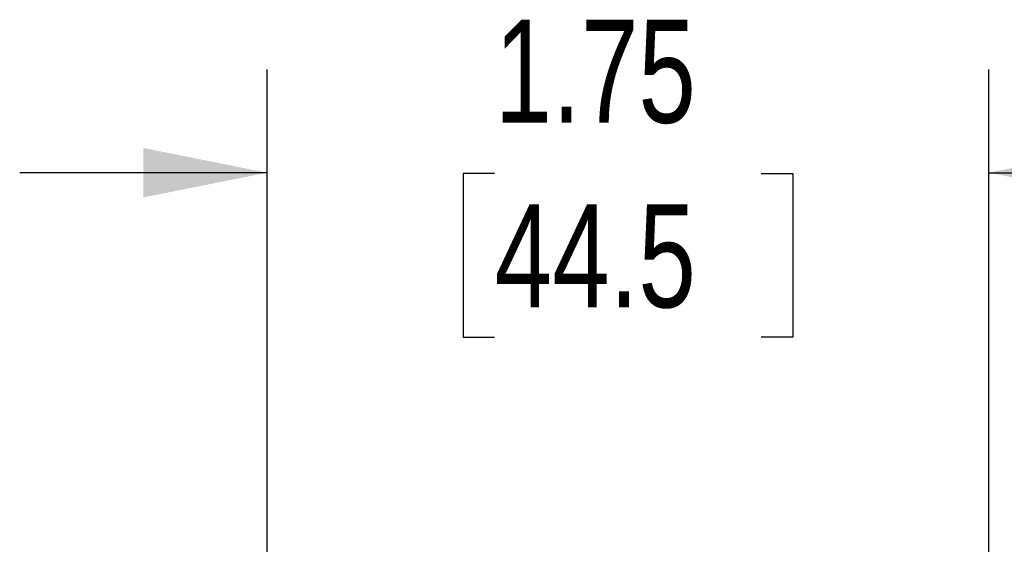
# Model space of a CAD drawing. Header units: inches. Extents: x 0 to 22, y 0 to 17.
# Tile 4 of 17: x 2.4 to 4.8, y 9.8 to 11.1. Entities that reach past the tile are written whole.
import ezdxf

# ---------------------------------------------------------------- set-up
doc = ezdxf.new("R2010")
doc.units = ezdxf.units.IN
doc.header["$LTSCALE"] = 2
doc.header["$MEASUREMENT"] = 0
doc.linetypes.add('SLD-Solid', pattern=[0])
doc.layers.add('DIMENSIONS', color=140, linetype='SLD-Solid', lineweight=25)
doc.styles.add('SLDTEXTSTYLE0', font='TXT', dxfattribs={"width": 0.75})
doc.dimstyles.new('SLDDIMSTYLE0', dxfattribs={"dimtxt": 0.25, "dimasz": 0.3, "dimexe": 0, "dimexo": 0.0625, "dimgap": 0.0625, "dimtad": 0, "dimtih": 1, "dimtoh": 1, "dimrnd": 1e-09, "dimzin": 12, "dimdsep": 46, "dimtxsty": 'SLDTEXTSTYLE0', "dimsah": 1, "dimcen": 0.09, "dimadec": 0, "dimazin": 3, "dimtfac": 1, "dimtmove": 0, "dimatfit": 0, "dimfxl": 0, "dimfrac": 2, "dimtolj": 1, "dimtzin": 12, "dimarcsym": 0})

# ---------------------------------------------------------------- blocks, each defined once
blk = doc.blocks.new('_D')
at = {"layer": 'DIMENSIONS'}
for p, q in [((2.9949, 9.7251), (2.9949, 10.9382)), ((4.7449, 9.7251), (4.7449, 10.9382)), ((2.9949, 10.6882), (2.3949, 10.6882)), ((3.5466, 10.6862), (3.4705, 10.6862)), ((3.4705, 10.6862), (3.4705, 10.2894)), ((4.1932, 10.6862), (4.2693, 10.6862)), ((4.2693, 10.6862), (4.2693, 10.2894)), ((4.7449, 10.6882), (5.3449, 10.6882)), ((3.4705, 10.2894), (3.5466, 10.2894)), ((4.2693, 10.2894), (4.1932, 10.2894))]:
    blk.add_line(p, q, dxfattribs=at)
for points in [[(2.9949, 10.6882), (2.6949, 10.7482), (2.6949, 10.6282)], [(4.7449, 10.6882), (5.0449, 10.6282), (5.0449, 10.7482)]]:
    blk.add_solid(points, dxfattribs=at)
at = {"layer": 'DIMENSIONS', "char_height": 0.25, "attachment_point": 1, "style": 'SLDTEXTSTYLE0'}
for s, insert in [('1.75', (3.5466, 11.0593)), ('44.5', (3.5466, 10.6116))]:
    blk.add_mtext(s, dxfattribs=dict(at, insert=insert))

msp = doc.modelspace()

# ---------------------------------------------------------------- dimensions: what is measured, and where the dimension line sits
at = {"layer": 'DIMENSIONS'}
dim = msp.add_linear_dim(base=(4.7449, 10.6882), p1=(2.9949, 9.6251), p2=(4.7449, 9.6251), angle=0, dimstyle='SLDDIMSTYLE0', dxfattribs=at)
dim.commit()
dim.dimension.update_dxf_attribs({"geometry": '_D', "text_midpoint": (3.8699, 10.6882), "dimtype": 160})

doc.saveas('drawing.dxf')
